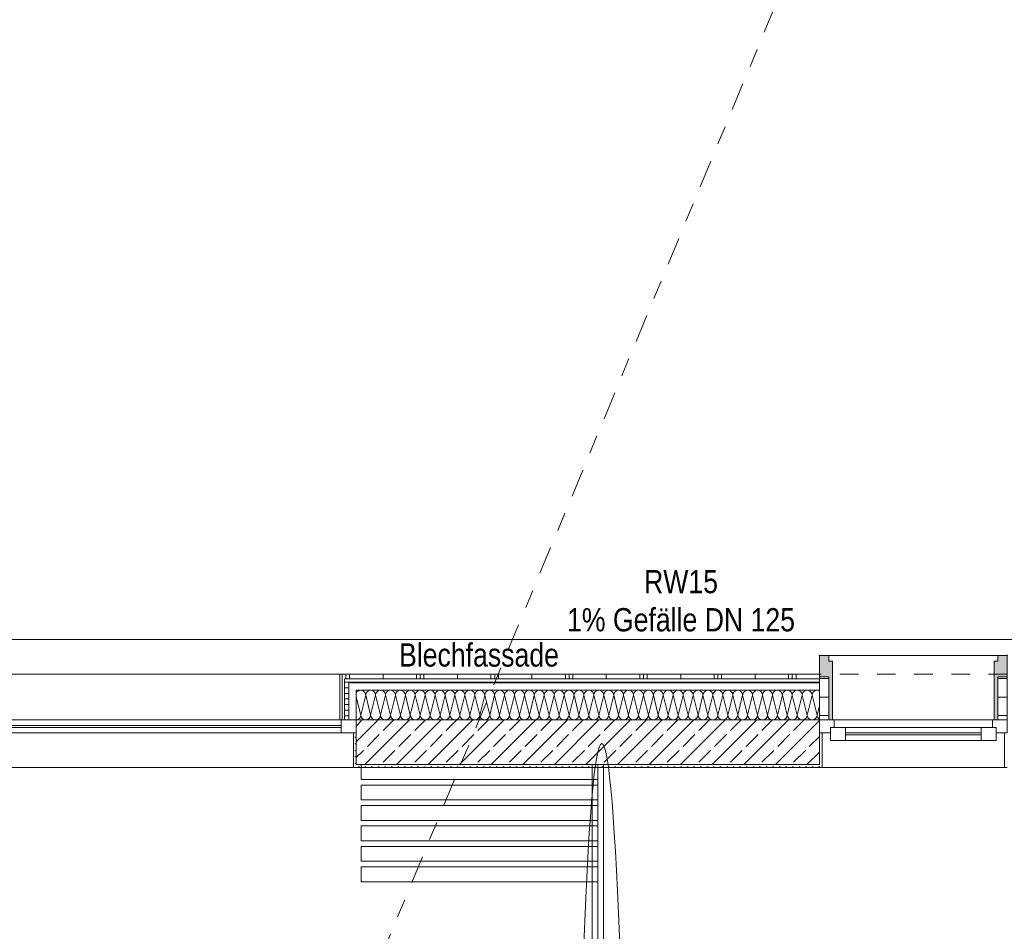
# Model space of a CAD drawing. Header units: metres. Extents: x -79 to 740, y -195 to 69.
# Tile 99 of 200: x 7.85 to 13.14, y 23.74 to 28.64. Entities that reach past the tile are written whole.
import ezdxf

# ---------------------------------------------------------------- set-up
doc = ezdxf.new("R2010")
doc.units = ezdxf.units.M
doc.header["$MEASUREMENT"] = 0
doc.linetypes.add('Schnittlinie', pattern=[0.3, 0.15, -0.075, 0, -0.075])
doc.linetypes.add('Strichlinie eng', pattern=[0.115, 0.075, -0.04])
for name, color, linetype in [('00 Linien_Kreise_Splines', 7, 'Continuous'), ('10 Fassade', 7, 'Continuous'), ('70 Entwässerung_Regenwasser', 7, 'Continuous'), ('90 Allgemein Hinweise', 7, 'Continuous'), ('Neubau_10 Wand außen', 7, 'Continuous'), ('Neubau_50 Möblierung', 7, 'Continuous')]:
    doc.layers.add(name, color=color, linetype=linetype)
doc.styles.add('ERSTELLTER_STIL_2', font='ARIALN.TTF')
doc.linetypes.add('Wolke', pattern='A,0,[3,995_ARC_240 MEN_GR_EG_2607011.Shx,S=0.015817,R=0,X=-0.000255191,Y=0.048578],-1.9835,0', length=1.9835)
pattern_1 = [(90, (0.02, 0), (-0.4, 0), []), (90, (0, 0), (-0.4, 0), []), (90, (-0.02, 0), (-0.4, 0), []), (90, (0.2, 1), (-0.2, 0), [])]
pattern_2 = [(0, (0, 0), (0, 0.03), [])]
pattern_3 = [(45, (0, 0), (-0.01767767, 0.01767767), [0, -0.025])]
pattern_4 = [(0, (0, 0), (0, 0.1), [])]

# ---------------------------------------------------------------- blocks, each defined once
blk = doc.blocks.new('*X133')
at = {"layer": 'Neubau_10 Wand außen', "color": 8, "linetype": 'Continuous', "lineweight": 9}
for p, q in [((9.6557, 25.0008), (9.68, 24.9036)), ((9.7067, 25.0102), (9.68, 24.9036)), ((9.7067, 25.0102), (9.7333, 24.9036)), ((9.76, 25.0102), (9.7333, 24.9036)), ((9.76, 25.0102), (9.7867, 24.9036)), ((9.8133, 25.0102), (9.7867, 24.9036)), ((9.8133, 25.0102), (9.84, 24.9036)), ((9.8667, 25.0102), (9.84, 24.9036)), ((9.8667, 25.0102), (9.8933, 24.9036)), ((9.92, 25.0102), (9.8933, 24.9036)), ((9.92, 25.0102), (9.9467, 24.9036)), ((9.9733, 25.0102), (9.9467, 24.9036)), ((9.9733, 25.0102), (10, 24.9036)), ((10.0267, 25.0102), (10, 24.9036)), ((10.0267, 25.0102), (10.0533, 24.9036)), ((10.08, 25.0102), (10.0533, 24.9036)), ((10.08, 25.0102), (10.1067, 24.9036)), ((10.1333, 25.0102), (10.1067, 24.9036)), ((10.1333, 25.0102), (10.16, 24.9036)), ((10.1867, 25.0102), (10.16, 24.9036)), ((10.1867, 25.0102), (10.2133, 24.9036)), ((10.24, 25.0102), (10.2133, 24.9036)), ((10.24, 25.0102), (10.2667, 24.9036)), ((10.2933, 25.0102), (10.2667, 24.9036)), ((10.2933, 25.0102), (10.32, 24.9036)), ((10.3467, 25.0102), (10.32, 24.9036)), ((10.3467, 25.0102), (10.3733, 24.9036)), ((10.4, 25.0102), (10.3733, 24.9036)), ((10.4, 25.0102), (10.4267, 24.9036)), ((10.4533, 25.0102), (10.4267, 24.9036)), ((10.4533, 25.0102), (10.48, 24.9036)), ((10.5067, 25.0102), (10.48, 24.9036)), ((10.5067, 25.0102), (10.5333, 24.9036)), ((10.56, 25.0102), (10.5333, 24.9036)), ((10.56, 25.0102), (10.5867, 24.9036)), ((10.6133, 25.0102), (10.5867, 24.9036)), ((10.6133, 25.0102), (10.64, 24.9036)), ((10.6667, 25.0102), (10.64, 24.9036)), ((10.6667, 25.0102), (10.6933, 24.9036)), ((10.72, 25.0102), (10.6933, 24.9036)), ((10.72, 25.0102), (10.7467, 24.9036)), ((10.7733, 25.0102), (10.7467, 24.9036)), ((10.7733, 25.0102), (10.8, 24.9036)), ((10.8267, 25.0102), (10.8, 24.9036)), ((10.8267, 25.0102), (10.8533, 24.9036)), ((10.88, 25.0102), (10.8533, 24.9036)), ((10.88, 25.0102), (10.9067, 24.9036)), ((10.9333, 25.0102), (10.9067, 24.9036)), ((10.9333, 25.0102), (10.96, 24.9036)), ((10.9867, 25.0102), (10.96, 24.9036)), ((10.9867, 25.0102), (11.0133, 24.9036)), ((11.04, 25.0102), (11.0133, 24.9036)), ((11.04, 25.0102), (11.0667, 24.9036)), ((11.0933, 25.0102), (11.0667, 24.9036)), ((11.0933, 25.0102), (11.12, 24.9036)), ((11.1467, 25.0102), (11.12, 24.9036)), ((11.1467, 25.0102), (11.1733, 24.9036)), ((11.2, 25.0102), (11.1733, 24.9036)), ((11.2, 25.0102), (11.2267, 24.9036)), ((11.2533, 25.0102), (11.2267, 24.9036)), ((11.2533, 25.0102), (11.28, 24.9036)), ((11.3067, 25.0102), (11.28, 24.9036)), ((11.3067, 25.0102), (11.3333, 24.9036)), ((11.36, 25.0102), (11.3333, 24.9036)), ((11.36, 25.0102), (11.3867, 24.9036)), ((11.4133, 25.0102), (11.3867, 24.9036)), ((11.4133, 25.0102), (11.44, 24.9036)), ((11.4667, 25.0102), (11.44, 24.9036)), ((11.4667, 25.0102), (11.4933, 24.9036)), ((11.52, 25.0102), (11.4933, 24.9036)), ((11.52, 25.0102), (11.5467, 24.9036)), ((11.5733, 25.0102), (11.5467, 24.9036)), ((11.5733, 25.0102), (11.6, 24.9036)), ((11.6267, 25.0102), (11.6, 24.9036)), ((11.6267, 25.0102), (11.6533, 24.9036)), ((11.68, 25.0102), (11.6533, 24.9036)), ((11.68, 25.0102), (11.7067, 24.9036)), ((11.7333, 25.0102), (11.7067, 24.9036)), ((11.7333, 25.0102), (11.76, 24.9036)), ((11.7867, 25.0102), (11.76, 24.9036)), ((11.7867, 25.0102), (11.8133, 24.9036)), ((11.84, 25.0102), (11.8133, 24.9036)), ((11.84, 25.0102), (11.8667, 24.9036)), ((11.8933, 25.0102), (11.8667, 24.9036)), ((11.8933, 25.0102), (11.92, 24.9036)), ((11.9467, 25.0102), (11.92, 24.9036)), ((11.9467, 25.0102), (11.9733, 24.9036)), ((12, 25.0102), (11.9733, 24.9036)), ((12, 25.0102), (12.0267, 24.9036)), ((12.0533, 25.0102), (12.0267, 24.9036)), ((12.0533, 25.0102), (12.08, 24.9036)), ((12.1067, 25.0102), (12.08, 24.9036)), ((12.1067, 25.0102), (12.1333, 24.9036)), ((12.1457, 24.953), (12.1333, 24.9036))]:
    blk.add_line(p, q, dxfattribs=at)
for centre, start, end in [((9.68, 25.0102), 90, 155.6801), ((9.68, 25.0102), 0, 90), ((9.7333, 25.0102), 90, 180), ((9.7333, 25.0102), 0, 90), ((9.7867, 25.0102), 90, 180), ((9.7867, 25.0102), 0, 90), ((9.84, 25.0102), 90, 180), ((9.84, 25.0102), 0, 90), ((9.8933, 25.0102), 90, 180), ((9.8933, 25.0102), 0, 90), ((9.9467, 25.0102), 90, 180), ((9.9467, 25.0102), 0, 90), ((10, 25.0102), 90, 180), ((10, 25.0102), 0, 90), ((10.0533, 25.0102), 90, 180), ((10.0533, 25.0102), 0, 90), ((10.1067, 25.0102), 90, 180), ((10.1067, 25.0102), 0, 90), ((10.16, 25.0102), 90, 180), ((10.16, 25.0102), 0, 90), ((10.2133, 25.0102), 90, 180), ((10.2133, 25.0102), 0, 90), ((10.2667, 25.0102), 90, 180), ((10.2667, 25.0102), 0, 90), ((10.32, 25.0102), 90, 180), ((10.32, 25.0102), 0, 90), ((10.3733, 25.0102), 90, 180), ((10.3733, 25.0102), 0, 90), ((10.4267, 25.0102), 90, 180), ((10.4267, 25.0102), 0, 90), ((10.48, 25.0102), 90, 180), ((10.48, 25.0102), 0, 90), ((10.5333, 25.0102), 90, 180), ((10.5333, 25.0102), 0, 90), ((10.5867, 25.0102), 90, 180), ((10.5867, 25.0102), 0, 90), ((10.64, 25.0102), 90, 180), ((10.64, 25.0102), 0, 90), ((10.6933, 25.0102), 90, 180), ((10.6933, 25.0102), 0, 90), ((10.7467, 25.0102), 90, 180), ((10.7467, 25.0102), 0, 90), ((10.8, 25.0102), 90, 180), ((10.8, 25.0102), 0, 90), ((10.8533, 25.0102), 90, 180), ((10.8533, 25.0102), 0, 90), ((10.9067, 25.0102), 90, 180), ((10.9067, 25.0102), 0, 90), ((10.96, 25.0102), 90, 180), ((10.96, 25.0102), 0, 90), ((11.0133, 25.0102), 90, 180), ((11.0133, 25.0102), 0, 90), ((11.0667, 25.0102), 90, 180), ((11.0667, 25.0102), 0, 90), ((11.12, 25.0102), 90, 180), ((11.12, 25.0102), 0, 90), ((11.1733, 25.0102), 90, 180), ((11.1733, 25.0102), 0, 90), ((11.2267, 25.0102), 90, 180), ((11.2267, 25.0102), 0, 90), ((11.28, 25.0102), 90, 180), ((11.28, 25.0102), 0, 90), ((11.3333, 25.0102), 90, 180), ((11.3333, 25.0102), 0, 90), ((11.3867, 25.0102), 90, 180), ((11.3867, 25.0102), 0, 90), ((11.44, 25.0102), 90, 180), ((11.44, 25.0102), 0, 90), ((11.4933, 25.0102), 90, 180), ((11.4933, 25.0102), 0, 90), ((11.5467, 25.0102), 90, 180), ((11.5467, 25.0102), 0, 90), ((11.6, 25.0102), 90, 180), ((11.6, 25.0102), 0, 90), ((11.6533, 25.0102), 90, 180), ((11.6533, 25.0102), 0, 90), ((11.7067, 25.0102), 90, 180), ((11.7067, 25.0102), 0, 90), ((11.76, 25.0102), 90, 180), ((11.76, 25.0102), 0, 90), ((11.8133, 25.0102), 90, 180), ((11.8133, 25.0102), 0, 90), ((11.8667, 25.0102), 90, 180), ((11.8667, 25.0102), 0, 90), ((11.92, 25.0102), 90, 180), ((11.92, 25.0102), 0, 90), ((11.9733, 25.0102), 90, 180), ((11.9733, 25.0102), 0, 90), ((12.0267, 25.0102), 90, 180), ((12.0267, 25.0102), 0, 90), ((12.08, 25.0102), 90, 180), ((12.08, 25.0102), 0, 90), ((12.1333, 25.0102), 90, 180), ((12.1333, 25.0102), 62.3712, 90), ((9.6533, 24.9036), 275.0911, 0), ((9.7067, 24.9036), 180, 270), ((9.7067, 24.9036), 270, 0), ((9.76, 24.9036), 180, 270), ((9.76, 24.9036), 270, 0), ((9.8133, 24.9036), 180, 270), ((9.8133, 24.9036), 270, 0), ((9.8667, 24.9036), 180, 270), ((9.8667, 24.9036), 270, 0), ((9.92, 24.9036), 180, 270), ((9.92, 24.9036), 270, 0), ((9.9733, 24.9036), 180, 270), ((9.9733, 24.9036), 270, 0), ((10.0267, 24.9036), 180, 270), ((10.0267, 24.9036), 270, 0), ((10.08, 24.9036), 180, 270), ((10.08, 24.9036), 270, 0), ((10.1333, 24.9036), 180, 270), ((10.1333, 24.9036), 270, 0), ((10.1867, 24.9036), 180, 270), ((10.1867, 24.9036), 270, 0), ((10.24, 24.9036), 180, 270), ((10.24, 24.9036), 270, 0), ((10.2933, 24.9036), 180, 270), ((10.2933, 24.9036), 270, 0), ((10.3467, 24.9036), 180, 270), ((10.3467, 24.9036), 270, 0), ((10.4, 24.9036), 180, 270), ((10.4, 24.9036), 270, 0), ((10.4533, 24.9036), 180, 270), ((10.4533, 24.9036), 270, 0), ((10.5067, 24.9036), 180, 270), ((10.5067, 24.9036), 270, 0), ((10.56, 24.9036), 180, 270), ((10.56, 24.9036), 270, 0), ((10.6133, 24.9036), 180, 270), ((10.6133, 24.9036), 270, 0), ((10.6667, 24.9036), 180, 270), ((10.6667, 24.9036), 270, 0), ((10.72, 24.9036), 180, 270), ((10.72, 24.9036), 270, 0), ((10.7733, 24.9036), 180, 270), ((10.7733, 24.9036), 270, 0), ((10.8267, 24.9036), 180, 270), ((10.8267, 24.9036), 270, 0), ((10.88, 24.9036), 180, 270), ((10.88, 24.9036), 270, 0), ((10.9333, 24.9036), 180, 270), ((10.9333, 24.9036), 270, 0), ((10.9867, 24.9036), 180, 270), ((10.9867, 24.9036), 270, 0), ((11.04, 24.9036), 180, 270), ((11.04, 24.9036), 270, 0), ((11.0933, 24.9036), 180, 270), ((11.0933, 24.9036), 270, 0), ((11.1467, 24.9036), 180, 270), ((11.1467, 24.9036), 270, 0), ((11.2, 24.9036), 180, 270), ((11.2, 24.9036), 270, 0), ((11.2533, 24.9036), 180, 270), ((11.2533, 24.9036), 270, 0), ((11.3067, 24.9036), 180, 270), ((11.3067, 24.9036), 270, 0), ((11.36, 24.9036), 180, 270), ((11.36, 24.9036), 270, 0), ((11.4133, 24.9036), 180, 270), ((11.4133, 24.9036), 270, 0), ((11.4667, 24.9036), 180, 270), ((11.4667, 24.9036), 270, 0), ((11.52, 24.9036), 180, 270), ((11.52, 24.9036), 270, 0), ((11.5733, 24.9036), 180, 270), ((11.5733, 24.9036), 270, 0), ((11.6267, 24.9036), 180, 270), ((11.6267, 24.9036), 270, 0), ((11.68, 24.9036), 180, 270), ((11.68, 24.9036), 270, 0), ((11.7333, 24.9036), 180, 270), ((11.7333, 24.9036), 270, 0), ((11.7867, 24.9036), 180, 270), ((11.7867, 24.9036), 270, 0), ((11.84, 24.9036), 180, 270), ((11.84, 24.9036), 270, 0), ((11.8933, 24.9036), 180, 270), ((11.8933, 24.9036), 270, 0), ((11.9467, 24.9036), 180, 270), ((11.9467, 24.9036), 270, 0), ((12, 24.9036), 180, 270), ((12, 24.9036), 270, 0), ((12.0533, 24.9036), 180, 270), ((12.0533, 24.9036), 270, 0), ((12.1067, 24.9036), 180, 270), ((12.1067, 24.9036), 270, 0), ((12.16, 24.9036), 180, 237.5707)]:
    blk.add_arc(centre, 0.0267, start, end, dxfattribs=at)
blk = doc.blocks.new('1-Flügelfenster 27_5')
at = {"layer": 'Neubau_10 Wand außen', "linetype": 'Continuous', "lineweight": 13}
for points in [[(-0.505, -0.387), (-0.505, -0.417), (-0.455, -0.417), (-0.455, -0.387), (-0.435, -0.387), (-0.435, -0.07), (-0.455, -0.07), (-0.455, -0.302), (-0.505, -0.302)], [(0.505, -0.387), (0.505, -0.302), (0.455, -0.302), (0.455, -0.07), (0.435, -0.07), (0.435, -0.387), (0.455, -0.387), (0.455, -0.417), (0.505, -0.417)]]:
    blk.add_hatch(color=9, dxfattribs=at).paths.add_polyline_path(points)
h = blk.add_hatch(dxfattribs=at)
h.set_pattern_fill('Holz_Schalung_liegend_10_5B', color=9, style=0, pattern_type=2)
h.set_pattern_definition(pattern_4)
h.paths.add_polyline_path([(-0.505, -0.07), (-0.505, -0.302), (-0.455, -0.302), (-0.455, -0.07)])
h = blk.add_hatch(dxfattribs=at)
h.set_pattern_fill('Holz_Schalung_liegend_10_5B', color=9, style=0, pattern_type=2)
h.set_pattern_definition(pattern_4)
h.paths.add_polyline_path([(0.505, -0.07), (0.455, -0.07), (0.455, -0.302), (0.505, -0.302)])
at = {"layer": 'Neubau_10 Wand außen', "color": 7, "linetype": 'Continuous', "lineweight": 13}
for p, q in [((-0.505, 0.185), (-0.49, 0.185)), ((-0.49, 0), (-0.49, 0.185)), ((0.505, 0.185), (0.49, 0.185)), ((0.49, 0), (0.49, 0.185)), ((-0.505, -0.07), (-0.505, 0)), ((-0.505, -0.07), (-0.505, 0)), ((0.505, -0.07), (0.505, 0)), ((0.505, -0.07), (0.505, 0)), ((-0.505, -0.23), (-0.505, -0.07)), ((0.505, -0.23), (0.505, -0.07)), ((-0.505, -0.27), (-0.505, -0.23)), ((0.505, -0.27), (0.505, -0.23)), ((-0.505, -0.292), (-0.505, -0.27)), ((-0.505, -0.317), (-0.505, -0.292)), ((0.505, -0.292), (0.505, -0.27)), ((0.505, -0.317), (0.505, -0.292))]:
    blk.add_line(p, q, dxfattribs=at)
at = {"layer": 'Neubau_10 Wand außen', "color": 7, "linetype": 'Continuous', "lineweight": 9}
for p, q in [((-0.49, 0.185), (0.49, 0.185)), ((-0.505, 0), (-0.445, 0)), ((-0.445, -0.03), (-0.445, 0.04)), ((-0.445, 0.04), (-0.365, 0.04)), ((-0.445, 0), (-0.445, -0.03)), ((-0.365, 0.04), (0.365, 0.04)), ((-0.365, 0.04), (-0.365, -0.03)), ((0.365, -0.03), (0.365, 0.04)), ((0.365, 0.04), (0.445, 0.04)), ((0.445, 0.04), (0.445, -0.03)), ((0.445, -0.03), (0.445, 0)), ((0.445, 0), (0.505, 0)), ((-0.445, -0.03), (-0.425, -0.03)), ((-0.365, -0.03), (-0.445, -0.03)), ((-0.425, -0.03), (-0.425, -0.07)), ((0.365, -0.03), (-0.365, -0.03)), ((0.445, -0.03), (0.365, -0.03)), ((0.425, -0.07), (0.425, -0.03)), ((0.425, -0.03), (0.445, -0.03)), ((-0.425, -0.07), (-0.505, -0.07)), ((-0.455, -0.302), (-0.455, -0.07)), ((-0.455, -0.07), (-0.435, -0.07)), ((-0.435, -0.07), (-0.435, -0.387)), ((0.425, -0.07), (-0.425, -0.07)), ((0.505, -0.07), (0.425, -0.07)), ((0.455, -0.07), (0.435, -0.07)), ((0.435, -0.07), (0.435, -0.387)), ((0.455, -0.302), (0.455, -0.07)), ((-0.505, -0.387), (-0.505, -0.302)), ((-0.505, -0.302), (-0.455, -0.302)), ((0.505, -0.302), (0.455, -0.302)), ((0.505, -0.387), (0.505, -0.302)), ((-0.505, -0.417), (-0.505, -0.387)), ((-0.455, -0.417), (-0.505, -0.417)), ((-0.505, -0.417), (0.505, -0.417)), ((-0.435, -0.387), (-0.455, -0.387)), ((-0.455, -0.387), (-0.455, -0.417)), ((0.435, -0.387), (0.455, -0.387)), ((0.455, -0.387), (0.455, -0.417)), ((0.455, -0.417), (0.505, -0.417)), ((0.505, -0.417), (0.505, -0.387))]:
    blk.add_line(p, q, dxfattribs=at)
at = {"layer": 'Neubau_10 Wand außen', "color": 9, "linetype": 'Continuous', "lineweight": 13}
for p, q in [((-0.365, 0.01), (0.365, 0.01)), ((0.365, 0), (-0.365, 0))]:
    blk.add_line(p, q, dxfattribs=at)
at = {"layer": 'Neubau_10 Wand außen', "color": 7, "linetype": 'Strichlinie eng', "lineweight": 9}
blk.add_line((-0.505, -0.317), (0.505, -0.317), dxfattribs=at)
at = {"layer": 'Neubau_10 Wand außen', "color": 7, "linetype": 'Continuous', "lineweight": 9, "flags": 128}
for points in [[(-0.505, -0.07), (-0.455, -0.07), (-0.455, -0.302), (-0.505, -0.302)], [(0.505, -0.07), (0.455, -0.07), (0.455, -0.302), (0.505, -0.302)]]:
    blk.add_lwpolyline(points, close=True, dxfattribs=at)
at = {"layer": 'Neubau_10 Wand außen', "color": 7, "linetype": 'Continuous', "lineweight": 9}
for p in [(-0.505, -0.417), (0.505, -0.417)]:
    blk.add_point(p, dxfattribs=at)
blk = doc.blocks.new('1-Flügelfenster 27_6')
at = {"layer": 'Neubau_10 Wand außen', "color": 7, "linetype": 'Continuous', "lineweight": 13}
for p, q in [((-1.505, 0.185), (-1.49, 0.185)), ((-1.49, 0), (-1.49, 0.185)), ((1.505, 0.185), (1.49, 0.185)), ((1.49, 0), (1.49, 0.185)), ((-1.505, 0), (-1.425, 0)), ((-1.505, -0.07), (-1.505, 0)), ((-1.505, -0.07), (-1.505, 0)), ((-1.425, 0), (1.425, 0)), ((-1.425, 0), (-1.425, -0.07)), ((1.425, -0.07), (1.425, 0)), ((1.425, 0), (1.505, 0)), ((1.505, -0.07), (1.505, 0)), ((1.505, -0.07), (1.505, 0)), ((-1.425, -0.03), (1.425, -0.03)), ((1.425, -0.04), (-1.425, -0.04)), ((-1.425, -0.07), (-1.505, -0.07)), ((1.425, -0.07), (-1.425, -0.07)), ((-1.418, -0.07), (-1.418, -0.317)), ((1.418, -0.07), (1.418, -0.317)), ((1.505, -0.07), (1.425, -0.07)), ((-1.505, -0.317), (-1.418, -0.317)), ((1.505, -0.317), (1.418, -0.317))]:
    blk.add_line(p, q, dxfattribs=at)
at = {"layer": 'Neubau_10 Wand außen', "color": 7, "linetype": 'Continuous', "lineweight": 9}
for p, q in [((-1.49, 0.185), (1.49, 0.185)), ((-1.418, -0.317), (1.418, -0.317))]:
    blk.add_line(p, q, dxfattribs=at)
blk = doc.blocks.new('Mobiltrennwand 27[41]_1', base_point=(10.9545, 24.6369))
at = {"layer": 'Neubau_50 Möblierung', "color": 8, "linetype": 'Continuous', "lineweight": 18}
for p, q in [((10.9245, 24.6369), (10.9245, 17.0019)), ((10.9845, 24.6369), (10.9245, 24.6369)), ((10.9545, 24.6369), (10.9545, 17.0019)), ((10.9845, 17.0019), (10.9845, 24.6369))]:
    blk.add_line(p, q, dxfattribs=at)
at = {"layer": 'Neubau_50 Möblierung', "color": 8, "linetype": 'Continuous', "lineweight": 18, "flags": 128}
for points in [[(9.682, 24.5569), (10.9545, 24.5569), (10.9545, 24.6369), (9.682, 24.6369)], [(9.682, 24.4469), (10.9545, 24.4469), (10.9545, 24.5269), (9.682, 24.5269)], [(9.682, 24.3369), (10.9545, 24.3369), (10.9545, 24.4169), (9.682, 24.4169)], [(9.682, 24.2269), (10.9545, 24.2269), (10.9545, 24.3069), (9.682, 24.3069)], [(9.682, 24.1169), (10.9545, 24.1169), (10.9545, 24.1969), (9.682, 24.1969)], [(9.682, 24.0069), (10.9545, 24.0069), (10.9545, 24.0869), (9.682, 24.0869)]]:
    blk.add_lwpolyline(points, close=True, dxfattribs=at)

msp = doc.modelspace()

# ---------------------------------------------------------------- hatches: boundary and pattern name
at = {"layer": 'Neubau_10 Wand außen', "linetype": 'Continuous', "lineweight": 0, "true_color": 0x000000}
h = msp.add_hatch(dxfattribs=at)
h.set_pattern_fill('Metall_Zinkblech_0001', color=18, style=0, pattern_type=2)
h.set_pattern_definition(pattern_1)
h.paths.add_polyline_path([(9.5687, 25.1239), (9.5687, 24.8769), (9.5937, 24.8769), (9.5937, 25.0989), (9.6557, 25.0989), (9.6557, 25.1239)])
h = msp.add_hatch(dxfattribs=at)
h.set_pattern_fill('Holzwerkstoff_Sperrholz__D2', color=18, style=0, pattern_type=2)
h.set_pattern_definition(pattern_2)
h.paths.add_polyline_path([(9.5937, 25.0989), (9.5937, 24.8769), (9.6157, 24.8769), (9.6157, 25.0769), (9.6557, 25.0769), (9.6557, 25.0989)])
h = msp.add_hatch(dxfattribs=at)
h.set_pattern_fill('Metall_Zinkblech_0001', color=18, style=0, pattern_type=2)
h.set_pattern_definition(pattern_1)
h.paths.add_polyline_path([(12.1457, 25.1239), (9.6557, 25.1239), (9.6557, 25.0989), (12.1457, 25.0989)])
h = msp.add_hatch(dxfattribs=at)
h.set_pattern_fill('Holzwerkstoff_Sperrholz__D2', color=18, style=0, pattern_type=2)
h.set_pattern_definition(pattern_2)
h.paths.add_polyline_path([(9.6557, 25.0769), (12.1457, 25.0769), (12.1457, 25.0989), (9.6557, 25.0989)])
h = msp.add_hatch(dxfattribs=at)
h.set_pattern_fill('Beton_Stahlbeton_0001', color=18, style=0, pattern_type=2)
h.set_pattern_definition([(45, (0, 0), (-0.0848528, 0.0848528), []), (45, (-0.04243, 0.04243), (-0.0848528, 0.0848528), [0.09, -0.03])])
h.paths.add_polyline_path([(9.6557, 24.8769), (9.6557, 24.8069), (9.6557, 24.6369), (12.1457, 24.6369), (12.1457, 24.8069), (12.1457, 24.8769)])
h = msp.add_hatch(dxfattribs=at)
h.set_pattern_fill('Gips_0001', color=18, style=0, pattern_type=2)
h.set_pattern_definition(pattern_3)
h.paths.add_polyline_path([(9.6557, 24.6219), (9.6557, 24.6369), (9.6557, 24.8069), (9.6407, 24.8069), (9.6407, 24.6219)])
h = msp.add_hatch(dxfattribs=at)
h.set_pattern_fill('Gips_0001', color=18, style=0, pattern_type=2)
h.set_pattern_definition(pattern_3)
h.paths.add_polyline_path([(12.1607, 24.6219), (12.1607, 24.8069), (12.1457, 24.8069), (12.1457, 24.6369), (12.1457, 24.6219)])
h = msp.add_hatch(dxfattribs=at)
h.set_pattern_fill('Gips_0001', color=18, style=0, pattern_type=2)
h.set_pattern_definition(pattern_3)
h.paths.add_polyline_path([(9.6557, 24.6369), (9.6557, 24.6219), (12.1457, 24.6219), (12.1457, 24.6369)])

# ---------------------------------------------------------------- linework, layer by layer
at = {"layer": '00 Linien_Kreise_Splines', "color": 7, "linetype": 'Schnittlinie', "lineweight": 9}
msp.add_lwpolyline([(-4.8577, -11.7502), (13.1391, 31.6887)], dxfattribs=at)
at = {"layer": '70 Entwässerung_Regenwasser', "color": 140, "linetype": 'Continuous', "lineweight": 18, "true_color": 0x00a8ff}
msp.add_line((5.9393, 25.3105), (18.6183, 25.3105), dxfattribs=at)
at = {"layer": '90 Allgemein Hinweise', "color": 6, "linetype": 'Wolke', "lineweight": 18}
msp.add_ellipse((10.976, 20.7559), major_axis=(0, 3.994), ratio=0.035422, dxfattribs=at)
at = {"layer": 'Neubau_10 Wand außen', "color": 7, "linetype": 'Continuous', "lineweight": 13}
for p, q in [((9.5687, 24.8769), (9.5687, 25.1239)), ((9.6557, 25.1239), (9.5687, 25.1239)), ((9.6557, 25.0989), (9.5937, 25.0989)), ((9.5937, 25.0989), (9.5937, 24.8769)), ((12.1457, 25.0989), (9.6557, 25.0989)), ((12.1457, 25.1239), (12.1457, 25.0989)), ((12.1457, 25.0989), (12.1457, 25.0769)), ((9.6557, 25.0769), (9.6157, 25.0769)), ((9.6157, 25.0769), (9.6157, 24.8769)), ((12.1457, 25.0769), (9.6557, 25.0769)), ((12.1457, 25.0369), (9.6557, 25.0369)), ((9.6557, 25.0369), (9.6557, 24.8769)), ((12.1457, 25.0769), (12.1457, 25.0369)), ((12.1457, 25.0369), (12.1457, 24.8769)), ((9.5937, 24.8769), (9.5687, 24.8769)), ((9.6157, 24.8769), (9.5937, 24.8769)), ((9.6557, 24.8769), (9.6157, 24.8769)), ((12.1457, 24.8769), (9.6557, 24.8769)), ((9.6557, 24.8769), (9.6557, 24.8069)), ((12.1457, 24.8769), (12.1457, 24.8069)), ((9.6407, 24.8069), (9.6407, 24.6219)), ((9.6557, 24.8069), (9.6407, 24.8069)), ((9.6557, 24.6369), (9.6557, 24.8069)), ((12.1457, 24.8069), (12.1607, 24.8069)), ((12.1457, 24.6369), (12.1457, 24.8069)), ((12.1607, 24.8069), (12.1607, 24.6219)), ((9.6557, 24.6219), (9.6407, 24.6219)), ((9.6557, 24.6369), (12.1457, 24.6369)), ((12.1457, 24.6219), (12.1607, 24.6219))]:
    msp.add_line(p, q, dxfattribs=at)
at = {"layer": 'Neubau_10 Wand außen', "color": 7, "linetype": 'Continuous', "lineweight": 13, "flags": 128}
for points in [[(12.1457, 25.1239), (9.6557, 25.1239)], [(9.6557, 24.6219), (12.1457, 24.6219)]]:
    msp.add_lwpolyline(points, dxfattribs=at)

# ---------------------------------------------------------------- block references
at = {"layer": 'Neubau_10 Wand außen', "color": 7, "linetype": 'Continuous', "lineweight": 9, "rotation": 180}
msp.add_blockref('1-Flügelfenster 27_5', (12.6507, 24.8069), dxfattribs=at)
at = {"layer": 'Neubau_10 Wand außen', "color": 7, "linetype": 'Continuous', "lineweight": 13, "rotation": 180}
msp.add_blockref('1-Flügelfenster 27_6', (8.1507, 24.8069), dxfattribs=at)
at = {"layer": 'Neubau_10 Wand außen', "color": 7, "lineweight": 9}
msp.add_blockref('*X133', (0, 0), dxfattribs=at)
at = {"layer": 'Neubau_50 Möblierung', "color": 8, "linetype": 'Continuous', "lineweight": 18}
msp.add_blockref('Mobiltrennwand 27[41]_1', (10.9545, 24.6369), dxfattribs=at)

# ---------------------------------------------------------------- texts
at = {"layer": '10 Fassade', "color": 7, "linetype": 'Continuous', "lineweight": 9, "insert": (9.8859, 25.1623), "char_height": 0.125, "attachment_point": 7, "style": 'ERSTELLTER_STIL_2'}
msp.add_mtext('\\A1;{\\pql;\\fArial Narrow|b0|i0|c0|p0;\\W1.000000;Blechfassade}', dxfattribs=at)
at = {"layer": '70 Entwässerung_Regenwasser', "color": 140, "linetype": 'Continuous', "lineweight": 18, "true_color": 0x00a8ff, "insert": (11.402, 25.6836), "char_height": 0.125, "attachment_point": 2, "line_spacing_factor": 0.984615, "style": 'ERSTELLTER_STIL_2'}
msp.add_mtext('\\A1;{\\pqc;\\pt0.40625;\\fArial Narrow|b0|i0|c0|p0;\\W1.000000;RW15\\P\\pqc;\\fArial Narrow|b0|i0|c0|p0;\\W1.000000;1% Gefälle DN 1\\fArial Narrow|b0|i0|c0|p0;\\W1.000000;25}', dxfattribs=at)

doc.saveas('drawing.dxf')
